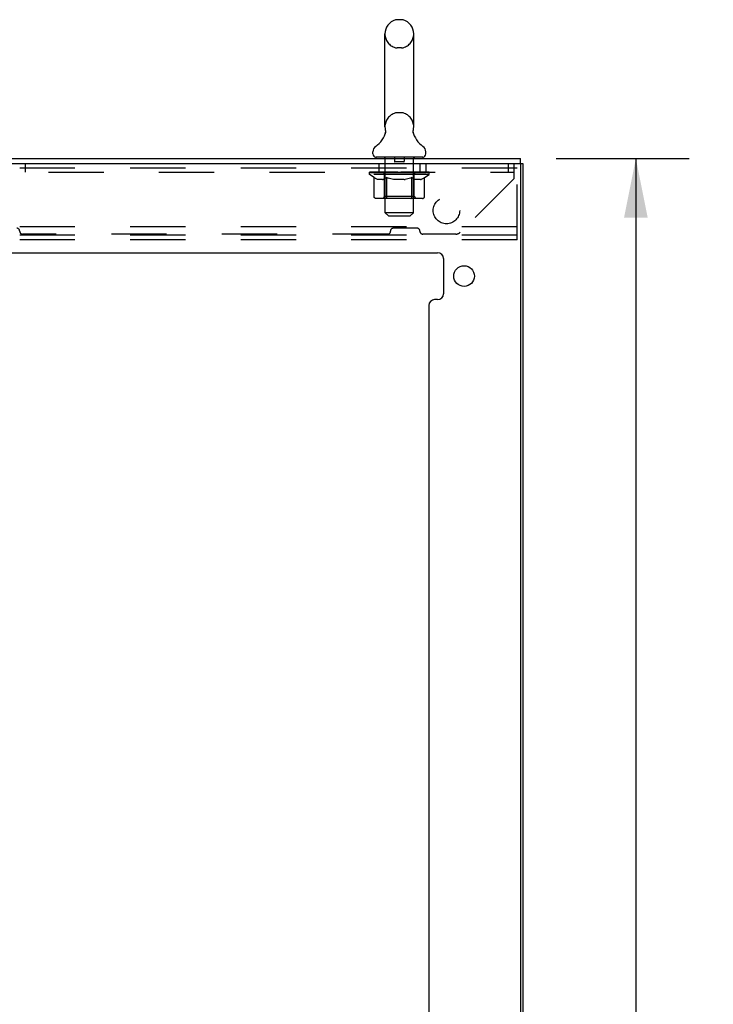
# Model space of a CAD drawing. Header units: inches. Extents: x 0 to 213, y 0 to 138.
# Tile 35 of 38: x 131 to 146, y 69 to 90. Entities that reach past the tile are written whole.
import ezdxf

# ---------------------------------------------------------------- set-up
doc = ezdxf.new("R2010")
doc.units = ezdxf.units.IN
doc.header["$LTSCALE"] = 11.736377
doc.header["$MEASUREMENT"] = 0
doc.linetypes.add('HIDDEN', pattern=[0.2, 0.1, -0.1])
doc.layers.get('0').update_dxf_attribs({"linetype": 'CONTINUOUS'})
doc.layers.add('DEFAULT_2', color=8, linetype='HIDDEN')
doc.layers.add('DIMENSIONS', color=7, linetype='CONTINUOUS')
doc.styles.get("Standard").update_dxf_attribs({"font": 'arial.ttf'})
doc.dimstyles.new('DIMSTYLE_1', dxfattribs={"dimtxt": 0.941421, "dimasz": 1.255227, "dimexe": 0.09, "dimexo": 0.07, "dimgap": 0.0375, "dimtad": 0, "dimtih": 1, "dimtoh": 1, "dimzin": 4, "dimdsep": 46, "dimtxsty": 'Standard', "dimblk": '_FILLED', "dimblk1": '_FILLED', "dimblk2": '_FILLED', "dimcen": 0.09, "dimazin": 1, "dimtfac": 1, "dimtdec": 3, "dimtofl": 0, "dimtmove": 0, "dimatfit": 3, "dimldrblk": '_FILLED', "dimfxl": 0, "dimtolj": 1, "dimtzin": 4, "dimarcsym": 0})

# ---------------------------------------------------------------- blocks, each defined once
blk = doc.blocks.new('_FILLED')
at = {"color": 0, "linetype": 'ByBlock'}
blk.add_solid([(0, 0), (-1, 0.2), (-1, -0.2)], dxfattribs=at)
blk = doc.blocks.new('*D16')
at = {"layer": 'DIMENSIONS', "color": 2, "linetype": 'Continuous'}
for p, q in [((142.29, 86.697), (145.111, 86.697)), ((143.982, 86.697), (143.982, 48.269)), ((143.982, 7.957), (143.982, 46.386)), ((142.29, 7.957), (145.111, 7.957))]:
    blk.add_line(p, q, dxfattribs=at)
at = {"layer": 'DIMENSIONS', "color": 2, "linetype": 'Continuous', "xscale": 1.2552274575, "yscale": 1.2552274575, "zscale": 1.2552274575}
for p, rotation in [((143.982, 86.697), 90), ((143.982, 7.957), 270)]:
    blk.add_blockref('_FILLED', p, dxfattribs=dict(at, rotation=rotation))
at = {"layer": 'DIMENSIONS', "color": 2, "linetype": 'Continuous', "insert": (143.982, 47.798), "char_height": 0.9414, "width": 3.28972, "attachment_point": 2, "line_spacing_factor": 0.9}
blk.add_mtext('78.74', dxfattribs=at)

msp = doc.modelspace()

# ---------------------------------------------------------------- linework, layer by layer
at = {"color": 7, "linetype": 'Continuous'}
for p, q in [((139.002, 89.643), (138.915, 89.643)), ((138.653, 87.368), (138.653, 89.343)), ((139.265, 87.368), (139.265, 89.343)), ((138.659, 87.225), (138.657, 87.22)), ((139.253, 87.279), (139.254, 87.284)), ((139.253, 87.274), (139.253, 87.279)), ((139.253, 87.269), (139.253, 87.274)), ((139.253, 87.264), (139.253, 87.269)), ((139.253, 87.259), (139.253, 87.264)), ((139.253, 87.254), (139.253, 87.259)), ((139.254, 87.249), (139.253, 87.254)), ((139.254, 87.284), (139.255, 87.289)), ((139.254, 87.244), (139.254, 87.249)), ((139.255, 87.239), (139.254, 87.244)), ((139.256, 87.235), (139.255, 87.239)), ((139.256, 87.294), (139.257, 87.298)), ((139.257, 87.231), (139.256, 87.235)), ((138.396, 86.796), (138.396, 86.836)), ((138.459, 86.727), (138.459, 86.697)), ((139.459, 86.727), (138.459, 86.727)), ((139.459, 86.727), (139.459, 86.697)), ((139.521, 86.796), (139.521, 86.836)), ((141.517, 86.593), (141.584, 86.593)), ((141.532, 86.593), (141.532, 86.697))]:
    msp.add_line(p, q, dxfattribs=at)
at = {"color": 3, "linetype": 'Continuous'}
for p, q in [((119.584, 86.593), (141.517, 86.593)), ((119.636, 86.697), (141.532, 86.697)), ((141.532, 86.578), (141.532, 8.076)), ((141.584, 86.593), (141.584, 8.061)), ((121.397, 84.697), (139.771, 84.697)), ((139.896, 84.572), (139.896, 83.826)), ((139.771, 83.701), (139.709, 83.701)), ((139.584, 83.576), (139.584, 60.245))]:
    msp.add_line(p, q, dxfattribs=at)
at = {"color": 7, "linetype": 'Continuous'}
for points in [[(138.661, 87.298), (138.662, 87.294), (138.663, 87.289), (138.663, 87.284), (138.664, 87.279), (138.664, 87.274), (138.665, 87.269), (138.665, 87.264), (138.664, 87.259), (138.664, 87.254), (138.664, 87.249), (138.663, 87.244), (138.662, 87.239), (138.661, 87.234), (138.66, 87.229), (138.659, 87.225)], [(139.255, 87.289), (139.256, 87.294), (139.257, 87.298)]]:
    msp.add_lwpolyline(points, dxfattribs=at)
at = {"color": 3, "linetype": 'Continuous'}
msp.add_circle((140.334, 84.201), 0.219, dxfattribs=at)
at = {"color": 7, "linetype": 'Continuous'}
for centre, radius, start, end in [((138.959, 89.343), 0.306, 105.6303, 180), ((138.915, 89.499), 0.144, 90, 105.6303), ((139.002, 89.499), 0.144, 74.3697, 90), ((138.959, 89.343), 0.306, 0, 74.3697), ((138.959, 87.368), 0.306, 180, 193.2053), ((138.959, 87.368), 0.306, 346.7947, 360), ((138.161, 87.384), 0.523, 304.6624, 347.2389), ((139.757, 87.384), 0.523, 192.7611, 235.3376), ((138.54, 86.836), 0.144, 124.6624, 180), ((139.377, 86.836), 0.144, 360, 55.3376), ((138.465, 86.796), 0.069, 180, 265), ((139.452, 86.796), 0.069, 275, 360)]:
    msp.add_arc(centre, radius, start, end, dxfattribs=at)
at = {"color": 3, "linetype": 'Continuous'}
for centre, radius, start, end in [((141.517, 86.578), 0.015, 0, 90), ((139.771, 84.572), 0.125, 0, 90), ((139.771, 83.826), 0.125, 270, 360), ((139.709, 83.576), 0.125, 90, 180)]:
    msp.add_arc(centre, radius, start, end, dxfattribs=at)
at = {"layer": 'DEFAULT_2', "color": 8, "linetype": 'HIDDEN'}
for p, q in [((139.002, 89.043), (138.915, 89.043)), ((139.002, 87.668), (138.915, 87.668)), ((138.646, 86.727), (138.646, 86.697)), ((139.271, 86.727), (139.271, 86.697)), ((131.021, 86.405), (131.021, 86.593)), ((138.521, 86.593), (138.521, 86.405)), ((138.659, 85.546), (138.659, 86.697)), ((138.854, 86.717), (138.854, 86.637)), ((139.054, 86.627), (138.864, 86.627)), ((139.064, 86.717), (139.064, 86.637)), ((139.259, 85.546), (139.259, 86.697)), ((139.396, 86.593), (139.396, 86.405)), ((139.521, 86.593), (139.521, 86.405)), ((141.271, 86.593), (141.271, 86.405)), ((141.396, 86.275), (141.396, 86.593)), ((141.459, 84.968), (141.459, 86.593)), ((119.771, 86.405), (141.396, 86.405)), ((141.459, 86.489), (122.459, 86.489)), ((138.325, 86.36), (138.325, 86.401)), ((138.325, 86.4), (138.632, 86.4)), ((139.592, 86.36), (138.325, 86.36)), ((138.422, 86.293), (138.325, 86.36)), ((138.327, 86.4), (138.327, 86.405)), ((138.447, 86.404), (138.327, 86.405)), ((138.335, 86.401), (138.335, 86.407)), ((138.344, 86.397), (138.344, 86.401)), ((138.344, 86.397), (139.574, 86.397)), ((138.353, 86.397), (138.353, 86.401)), ((138.354, 86.397), (138.354, 86.401)), ((138.364, 86.401), (138.364, 86.407)), ((138.38, 86.397), (138.38, 86.401)), ((138.382, 86.397), (138.382, 86.401)), ((138.41, 86.401), (138.41, 86.407)), ((138.425, 86.397), (138.425, 86.401)), ((138.427, 86.397), (138.427, 86.401)), ((138.447, 86.4), (138.447, 86.404)), ((138.474, 86.401), (138.474, 86.407)), ((138.475, 86.397), (138.475, 86.4)), ((138.476, 86.397), (138.476, 86.4)), ((138.479, 86.397), (138.479, 86.4)), ((138.486, 86.397), (138.486, 86.401)), ((138.486, 86.397), (138.486, 86.4)), ((138.489, 86.397), (138.489, 86.401)), ((138.493, 86.397), (138.493, 86.401)), ((138.497, 86.397), (138.497, 86.4)), ((138.511, 86.397), (138.511, 86.4)), ((138.529, 86.397), (138.529, 86.4)), ((138.53, 86.397), (138.53, 86.403)), ((138.55, 86.397), (138.55, 86.4)), ((138.55, 86.397), (138.55, 86.4)), ((138.552, 86.401), (138.552, 86.407)), ((138.561, 86.397), (138.561, 86.401)), ((138.565, 86.397), (138.565, 86.401)), ((138.575, 86.397), (138.575, 86.4)), ((138.586, 86.397), (138.586, 86.404)), ((138.602, 86.397), (138.602, 86.4)), ((138.605, 86.397), (138.605, 86.4)), ((138.632, 86.397), (138.632, 86.4)), ((138.699, 86.4), (138.637, 86.4)), ((138.642, 86.401), (138.642, 86.407)), ((138.646, 85.889), (138.646, 86.357)), ((138.649, 86.397), (138.649, 86.401)), ((138.654, 86.397), (138.654, 86.401)), ((138.66, 86.397), (138.66, 86.406)), ((138.664, 86.397), (138.664, 86.4)), ((138.675, 86.397), (138.675, 86.4)), ((138.699, 86.397), (138.699, 86.4)), ((138.774, 86.4), (138.715, 86.4)), ((138.735, 86.397), (138.735, 86.4)), ((138.742, 86.401), (138.742, 86.407)), ((138.746, 86.397), (138.746, 86.401)), ((138.748, 86.397), (138.748, 86.407)), ((138.751, 86.397), (138.751, 86.401)), ((138.758, 86.397), (138.758, 86.401)), ((138.774, 86.397), (138.774, 86.4)), ((138.854, 86.4), (138.8, 86.4)), ((138.813, 86.397), (138.813, 86.4)), ((138.844, 86.4), (138.959, 86.407)), ((138.849, 86.401), (138.849, 86.407)), ((138.849, 86.401), (138.849, 86.407)), ((138.849, 86.407), (138.849, 86.407)), ((138.849, 86.397), (138.849, 86.401)), ((138.853, 86.397), (138.853, 86.401)), ((138.854, 86.397), (138.854, 86.4)), ((138.855, 86.397), (138.855, 86.401)), ((138.938, 86.4), (138.89, 86.4)), ((138.895, 86.397), (138.895, 86.4)), ((138.938, 86.397), (138.938, 86.4)), ((138.956, 86.401), (138.956, 86.401)), ((138.956, 86.397), (138.956, 86.401)), ((138.956, 86.397), (138.956, 86.401)), ((138.959, 86.401), (138.959, 86.407)), ((138.959, 86.407), (139.073, 86.4)), ((138.961, 86.397), (138.961, 86.401)), ((138.961, 86.397), (138.961, 86.401)), ((138.961, 86.401), (138.961, 86.401)), ((138.98, 86.397), (138.98, 86.4)), ((138.98, 86.4), (139.028, 86.4)), ((139.022, 86.397), (139.022, 86.4)), ((139.063, 86.397), (139.063, 86.401)), ((139.063, 86.397), (139.063, 86.4)), ((139.063, 86.4), (139.118, 86.4)), ((139.064, 86.397), (139.064, 86.401)), ((139.068, 86.401), (139.068, 86.407)), ((139.068, 86.407), (139.069, 86.407)), ((139.068, 86.397), (139.068, 86.401)), ((139.069, 86.401), (139.069, 86.407)), ((139.105, 86.397), (139.105, 86.4)), ((139.144, 86.397), (139.144, 86.4)), ((139.144, 86.4), (139.203, 86.4)), ((139.159, 86.397), (139.159, 86.401)), ((139.167, 86.397), (139.167, 86.401)), ((139.169, 86.397), (139.169, 86.407)), ((139.172, 86.397), (139.172, 86.401)), ((139.175, 86.401), (139.175, 86.407)), ((139.183, 86.397), (139.183, 86.4)), ((139.219, 86.397), (139.219, 86.4)), ((139.219, 86.4), (139.281, 86.4)), ((139.243, 86.397), (139.243, 86.4)), ((139.254, 86.397), (139.254, 86.4)), ((139.258, 86.397), (139.258, 86.406)), ((139.264, 86.397), (139.264, 86.401)), ((139.269, 86.397), (139.269, 86.401)), ((139.271, 85.889), (139.271, 86.357)), ((139.275, 86.401), (139.275, 86.407)), ((139.286, 86.397), (139.286, 86.4)), ((139.286, 86.4), (139.487, 86.4)), ((139.313, 86.397), (139.313, 86.4)), ((139.316, 86.397), (139.316, 86.4)), ((139.331, 86.397), (139.331, 86.404)), ((139.343, 86.397), (139.343, 86.4)), ((139.352, 86.397), (139.352, 86.401)), ((139.356, 86.397), (139.356, 86.401)), ((139.366, 86.401), (139.366, 86.407)), ((139.367, 86.397), (139.367, 86.4)), ((139.367, 86.397), (139.367, 86.4)), ((139.388, 86.397), (139.388, 86.403)), ((139.388, 86.397), (139.388, 86.4)), ((139.406, 86.397), (139.406, 86.4)), ((139.42, 86.397), (139.42, 86.4)), ((139.425, 86.397), (139.425, 86.401)), ((139.428, 86.397), (139.428, 86.401)), ((139.432, 86.397), (139.432, 86.401)), ((139.432, 86.397), (139.432, 86.4)), ((139.439, 86.397), (139.439, 86.4)), ((139.442, 86.397), (139.442, 86.4)), ((139.442, 86.397), (139.442, 86.4)), ((139.444, 86.401), (139.444, 86.407)), ((139.49, 86.397), (139.49, 86.401)), ((139.493, 86.397), (139.493, 86.401)), ((139.493, 86.291), (139.592, 86.36)), ((139.507, 86.401), (139.507, 86.407)), ((139.536, 86.397), (139.536, 86.401)), ((139.538, 86.397), (139.538, 86.401)), ((139.554, 86.401), (139.554, 86.407)), ((139.564, 86.397), (139.564, 86.401)), ((139.565, 86.397), (139.565, 86.401)), ((139.574, 86.397), (139.574, 86.401)), ((139.582, 86.401), (139.582, 86.407)), ((139.592, 86.36), (139.592, 86.407)), ((138.422, 85.886), (138.422, 86.293)), ((138.422, 86.293), (138.437, 86.283)), ((138.452, 86.274), (138.437, 86.283)), ((138.467, 86.266), (138.452, 86.274)), ((138.481, 86.259), (138.466, 86.266)), ((138.495, 86.253), (138.481, 86.259)), ((138.509, 86.249), (138.495, 86.254)), ((138.603, 86.249), (138.509, 86.249)), ((138.603, 86.249), (138.618, 86.253)), ((138.632, 86.259), (138.617, 86.253)), ((138.646, 86.266), (138.632, 86.259)), ((138.661, 86.274), (138.646, 86.266)), ((138.675, 86.282), (138.66, 86.273)), ((138.69, 86.292), (138.675, 86.282)), ((138.69, 85.886), (138.69, 86.292)), ((138.69, 86.292), (138.719, 86.282)), ((138.748, 86.274), (138.719, 86.282)), ((138.776, 86.266), (138.747, 86.274)), ((138.804, 86.259), (138.776, 86.266)), ((138.832, 86.254), (138.804, 86.259)), ((138.86, 86.249), (138.832, 86.254)), ((139.058, 86.249), (138.86, 86.249)), ((139.058, 86.249), (139.085, 86.254)), ((139.113, 86.259), (139.085, 86.253)), ((139.141, 86.266), (139.112, 86.259)), ((139.168, 86.273), (139.14, 86.266)), ((139.197, 86.282), (139.168, 86.273)), ((139.225, 86.291), (139.196, 86.282)), ((139.225, 85.886), (139.225, 86.291)), ((139.225, 86.291), (139.239, 86.282)), ((139.253, 86.273), (139.239, 86.282)), ((139.267, 86.266), (139.253, 86.273)), ((139.28, 86.259), (139.267, 86.266)), ((139.294, 86.254), (139.28, 86.259)), ((139.307, 86.249), (139.294, 86.254)), ((139.411, 86.249), (139.307, 86.249)), ((139.411, 86.249), (139.425, 86.254)), ((139.438, 86.259), (139.424, 86.254)), ((139.451, 86.266), (139.438, 86.259)), ((139.465, 86.273), (139.451, 86.266)), ((139.479, 86.282), (139.465, 86.273)), ((139.493, 86.291), (139.479, 86.282)), ((139.493, 85.886), (139.493, 86.291)), ((141.396, 86.275), (140.251, 85.13)), ((138.646, 85.889), (138.606, 85.849)), ((139.271, 85.889), (138.646, 85.889)), ((139.271, 85.889), (139.311, 85.849)), ((139.45, 85.849), (138.465, 85.849)), ((139.204, 85.849), (139.206, 85.849)), ((139.211, 85.851), (139.214, 85.853)), ((139.214, 85.853), (139.216, 85.856)), ((138.728, 85.477), (138.659, 85.546)), ((139.259, 85.546), (138.659, 85.546)), ((138.728, 85.477), (139.19, 85.477)), ((139.19, 85.477), (139.259, 85.546)), ((141.459, 85.249), (122.459, 85.249)), ((141.459, 85.072), (122.459, 85.072)), ((130.896, 85.151), (130.896, 85.158)), ((138.712, 85.092), (130.955, 85.092)), ((138.771, 85.151), (138.771, 85.158)), ((139.337, 85.217), (138.83, 85.217)), ((139.396, 85.151), (139.396, 85.158)), ((140.159, 85.092), (139.455, 85.092)), ((141.459, 84.968), (122.459, 84.968))]:
    msp.add_line(p, q, dxfattribs=at)
for points in [[(138.465, 85.849), (138.46, 85.849), (138.455, 85.85), (138.45, 85.851), (138.445, 85.853), (138.44, 85.856), (138.436, 85.859), (138.432, 85.862), (138.429, 85.866), (138.426, 85.871), (138.424, 85.876), (138.423, 85.881), (138.422, 85.886)], [(138.711, 85.849), (138.709, 85.849), (138.706, 85.85), (138.704, 85.851), (138.701, 85.853), (138.699, 85.856), (138.697, 85.859), (138.695, 85.862), (138.693, 85.866), (138.692, 85.871), (138.691, 85.876), (138.69, 85.881), (138.69, 85.886)], [(139.206, 85.849), (139.209, 85.85), (139.211, 85.851)], [(139.216, 85.856), (139.218, 85.859), (139.22, 85.862), (139.222, 85.866), (139.223, 85.871)], [(139.218, 85.859), (139.22, 85.862), (139.222, 85.866)], [(139.223, 85.871), (139.224, 85.876), (139.225, 85.881), (139.225, 85.886)], [(139.224, 85.876), (139.225, 85.881), (139.225, 85.886)], [(139.45, 85.849), (139.455, 85.849), (139.46, 85.85), (139.465, 85.851), (139.47, 85.853), (139.475, 85.856), (139.479, 85.859), (139.483, 85.862), (139.486, 85.866), (139.489, 85.871), (139.491, 85.876), (139.492, 85.881), (139.493, 85.886)]]:
    msp.add_lwpolyline(points, dxfattribs=at)
msp.add_circle((139.959, 85.593), 0.281, dxfattribs=at)
for centre, radius, start, end in [((138.959, 89.343), 0.306, 180, 254.3697), ((138.959, 89.343), 0.306, 285.6303, 360), ((138.915, 89.186), 0.144, 254.3697, 270), ((139.002, 89.186), 0.144, 270, 285.6303), ((138.959, 87.368), 0.306, 105.6303, 180), ((138.915, 87.524), 0.144, 90, 105.6303), ((139.002, 87.524), 0.144, 74.3697, 90), ((138.959, 87.368), 0.306, 0, 74.3697), ((138.465, 86.796), 0.069, 265, 270), ((138.629, 86.697), 0.03, 0, 90), ((138.844, 86.717), 0.01, 0, 90), ((139.074, 86.717), 0.01, 90, 180), ((139.289, 86.697), 0.03, 90, 180), ((139.452, 86.796), 0.069, 270, 275), ((138.864, 86.637), 0.01, 180, 270), ((139.054, 86.637), 0.01, 270, 360), ((138.606, 86.357), 0.0398, 0, 90), ((139.311, 86.357), 0.0398, 90, 180), ((130.837, 85.158), 0.0591, 0, 90), ((130.955, 85.151), 0.0591, 180, 270), ((138.712, 85.151), 0.0591, 270, 360), ((138.83, 85.158), 0.0591, 90, 180), ((139.337, 85.158), 0.0591, 0, 90), ((139.455, 85.151), 0.0591, 180, 270), ((140.159, 85.222), 0.13, 270, 315)]:
    msp.add_arc(centre, radius, start, end, dxfattribs=at)
for centre, major_axis, ratio, start_param, end_param in [((138.959, 86.407), (0.633, 0.007), 0.05963, 9.249616, 9.431313), ((138.959, 86.407), (0.633, 0), 0.060556, -3.083241, -2.96706), ((138.281, 86.395), (0.198, 0.002), 0.05963, 0.25549, 1.295341), ((138.959, 86.407), (0.633, 0.013), 0.05688, 2.791345, 2.965878), ((138.35, 86.395), (0.198, -0.002), 0.05963, 0.605815, 1.645666), ((138.959, 86.407), (0.633, -0.007), 0.05963, -2.96643, -2.791898), ((138.281, 86.389), (0.198, 0.004), 0.05688, 1.20151, 1.294789), ((138.35, 86.389), (0.198, 0), 0.060556, 1.551758, 1.645036), ((138.306, 86.389), (0.198, 0.002), 0.05963, 1.170259, 1.376596), ((138.351, 86.391), (0.164, 0.002), 0.05963, 1.065228, 1.614276), ((138.331, 86.391), (0.164, 0.003), 0.05688, 0.890143, 1.43919), ((138.389, 86.391), (0.164, 0), 0.060556, 1.240391, 1.789438), ((138.278, 86.395), (0.198, 0.004), 0.05688, 0.080405, 1.120256), ((138.959, 86.407), (0.633, 0.019), 0.052395, 2.616403, 2.790936), ((138.412, 86.395), (0.198, -0.004), 0.05688, 0.7809, 1.820751), ((138.959, 86.407), (0.633, -0.013), 0.05688, -2.791345, -2.616812), ((138.278, 86.389), (0.198, 0.006), 0.052395, 1.026568, 1.119847), ((138.412, 86.389), (0.198, -0.002), 0.05963, 1.72692, 1.820198), ((138.331, 86.391), (0.164, 0.005), 0.052395, 0.715201, 1.264248), ((138.445, 86.391), (0.164, -0.002), 0.05963, 1.415553, 1.9646), ((138.959, 86.407), (0.633, 0.025), 0.046319, 2.441654, 2.616187), ((138.492, 86.395), (0.198, -0.006), 0.052395, 0.955842, 1.995693), ((138.959, 86.407), (0.633, -0.019), 0.052395, -2.616403, -2.44187), ((138.295, 86.395), (0.198, 0.006), 0.052395, -0.094537, 0.945314), ((138.295, 86.389), (0.198, 0.008), 0.046319, 0.851819, 0.945098), ((138.492, 86.389), (0.198, -0.004), 0.05688, 1.902006, 1.995284), ((138.349, 86.391), (0.164, 0.006), 0.046319, 0.540452, 1.089499), ((138.516, 86.391), (0.164, -0.003), 0.05688, 1.590638, 2.139686), ((138.306, 86.395), (0.198, 0), 0.060556, 0.430652, 0.777569), ((138.959, 86.407), (0.633, 0.029), 0.038841, 2.267123, 2.441656), ((138.585, 86.395), (0.198, -0.008), 0.046319, 1.130591, 2.170442), ((138.959, 86.407), (0.633, -0.025), 0.046319, -2.441654, -2.267121), ((138.332, 86.395), (0.198, 0.008), 0.046319, -0.269286, 0.770565), ((138.332, 86.389), (0.198, 0.009), 0.038841, 0.677289, 0.770567), ((138.585, 86.389), (0.198, -0.006), 0.052395, 2.076947, 2.170226), ((138.386, 86.391), (0.164, 0.008), 0.038841, 0.365921, 0.914969), ((138.6, 86.391), (0.164, -0.005), 0.052395, 1.76558, 2.314627), ((138.959, 86.407), (0.633, 0.033), 0.030195, 2.09281, 2.267343), ((138.69, 86.395), (0.198, -0.009), 0.038841, 1.305122, 2.344973), ((138.959, 86.407), (0.633, -0.029), 0.038841, -2.267123, -2.092591), ((138.388, 86.395), (0.198, 0.009), 0.038841, -0.443817, 0.596034), ((138.388, 86.389), (0.198, 0.01), 0.030195, 0.502975, 0.596254), ((138.69, 86.389), (0.198, -0.008), 0.046319, 2.251696, 2.344975), ((138.44, 86.391), (0.164, 0.009), 0.030195, 0.191608, 0.740655), ((138.696, 86.391), (0.164, -0.006), 0.046319, 1.940329, 2.489376), ((138.461, 86.395), (0.198, 0.01), 0.030195, -0.61813, 0.421721), ((138.959, 86.407), (0.633, 0.036), 0.020645, 1.918687, 2.09322), ((138.803, 86.395), (0.198, -0.01), 0.030195, 1.479435, 2.519286), ((138.959, 86.407), (0.633, -0.033), 0.030195, -2.09281, -1.918277), ((138.461, 86.389), (0.198, 0.011), 0.020645, 0.328852, 0.422131), ((138.803, 86.389), (0.198, -0.009), 0.038841, 2.426227, 2.519505), ((138.51, 86.391), (0.164, 0.009), 0.020645, 0.017485, 0.566532), ((138.799, 86.391), (0.164, -0.008), 0.038841, 2.11486, 2.663907), ((138.55, 86.395), (0.198, 0.011), 0.020645, -0.792253, 0.247598), ((138.959, 86.407), (0.633, 0.038), 0.010478, 1.744704, 1.919237), ((138.921, 86.395), (0.198, -0.011), 0.020645, 1.653558, 2.693409), ((138.959, 86.407), (0.633, -0.036), 0.020645, -1.918687, -1.744154), ((138.55, 86.389), (0.198, 0.012), 0.010478, 0.154869, 0.248148), ((138.921, 86.389), (0.198, -0.01), 0.030195, 2.60054, 2.693819), ((138.594, 86.391), (0.164, 0.01), 0.010478, 6.126688, 6.675735), ((138.908, 86.391), (0.164, -0.009), 0.030195, 2.289173, 2.83822), ((138.651, 86.395), (0.198, 0.012), 0.010478, -0.966236, -0.000846), ((139.039, 86.395), (0.198, -0.012), 0.010478, 1.827541, 2.867392), ((138.959, 86.407), (0.633, -0.038), 0.010478, -1.744704, -1.570171), ((139.039, 86.389), (0.198, -0.011), 0.020645, 2.774664, 2.867942), ((139.017, 86.391), (0.164, -0.009), 0.020645, 2.463296, 3.012344), ((138.878, 86.395), (0.198, 0.012), 0.010478, 0.274201, 1.314052), ((138.792, 86.391), (0.164, 0.01), 0.010478, -0.000483, 0.504314), ((138.762, 86.389), (0.198, 0.012), 0.010478, 0.099668, 0.192946), ((138.959, 86.407), (0.633, 0.038), 0.010478, -1.571421, -1.396888), ((139.156, 86.389), (0.198, -0.012), 0.010478, 2.948646, 3.041925), ((139.126, 86.391), (0.164, -0.01), 0.010478, 2.637279, 3.142076), ((138.997, 86.395), (0.198, 0.011), 0.020645, 0.448184, 1.488034), ((138.9, 86.391), (0.164, 0.009), 0.020645, 0.129249, 0.678296), ((138.878, 86.389), (0.198, 0.011), 0.020645, 0.273651, 0.366929), ((139.266, 86.395), (0.198, -0.012), 0.010478, -3.140747, -2.175357), ((138.959, 86.407), (0.633, 0.036), 0.020645, -1.397439, -1.222906), ((138.959, 86.407), (0.633, -0.038), 0.010478, 1.222355, 1.396888), ((139.115, 86.395), (0.198, 0.01), 0.030195, 0.622307, 1.662158), ((139.01, 86.391), (0.164, 0.009), 0.030195, 0.303372, 0.852419), ((139.323, 86.391), (0.164, -0.01), 0.010478, 2.749043, 3.29809), ((139.367, 86.395), (0.198, -0.011), 0.020645, 2.893995, 3.933846), ((138.997, 86.389), (0.198, 0.01), 0.030195, 0.447774, 0.541052), ((139.367, 86.389), (0.198, -0.012), 0.010478, 2.893445, 2.986723), ((138.959, 86.407), (0.633, 0.033), 0.030195, -1.223315, -1.048783), ((139.227, 86.395), (0.198, 0.009), 0.038841, 0.79662, 1.836471), ((138.959, 86.407), (0.633, -0.036), 0.020645, 1.048373, 1.222906), ((139.118, 86.391), (0.164, 0.008), 0.038841, 0.477686, 1.026733), ((139.407, 86.391), (0.164, -0.009), 0.020645, 2.57506, 3.124108), ((139.456, 86.395), (0.198, -0.01), 0.030195, 2.719872, 3.759723), ((139.332, 86.395), (0.198, 0.008), 0.046319, 0.971151, 2.011002), ((139.115, 86.389), (0.198, 0.009), 0.038841, 0.622087, 0.715366), ((139.456, 86.389), (0.198, -0.011), 0.020645, 2.719462, 2.812741), ((138.959, 86.407), (0.633, 0.029), 0.038841, -1.049002, -0.874469), ((138.959, 86.407), (0.633, -0.033), 0.030195, 0.87425, 1.048783), ((139.222, 86.391), (0.164, 0.006), 0.046319, 0.652216, 1.201263), ((139.426, 86.395), (0.198, 0.006), 0.052395, 1.1459, 2.185751), ((139.477, 86.391), (0.164, -0.009), 0.030195, 2.400937, 2.949985), ((139.53, 86.395), (0.198, -0.009), 0.038841, 2.545558, 3.585409), ((139.317, 86.391), (0.164, 0.005), 0.052395, 0.826965, 1.376012), ((139.227, 86.389), (0.198, 0.008), 0.046319, 0.796618, 0.889896), ((139.53, 86.389), (0.198, -0.01), 0.030195, 2.545339, 2.638617), ((139.505, 86.395), (0.198, 0.004), 0.05688, 1.320842, 2.360692), ((138.959, 86.407), (0.633, 0.025), 0.046319, -0.874471, -0.699939), ((138.959, 86.407), (0.633, -0.029), 0.038841, 0.699936, 0.874469), ((139.586, 86.395), (0.198, -0.008), 0.046319, 2.371028, 3.410879), ((139.532, 86.391), (0.164, -0.008), 0.038841, 2.226624, 2.775671), ((139.568, 86.395), (0.198, 0.002), 0.05963, 1.495927, 2.535778), ((139.402, 86.391), (0.164, 0.003), 0.05688, 1.001907, 1.550954), ((139.623, 86.395), (0.198, -0.006), 0.052395, 2.196279, 3.23613), ((139.332, 86.389), (0.198, 0.006), 0.052395, 0.971367, 1.064645), ((139.568, 86.391), (0.164, -0.006), 0.046319, 2.052093, 2.601141), ((139.612, 86.395), (0.198, 0), 0.060556, 1.671089, 2.71094), ((139.586, 86.389), (0.198, -0.009), 0.038841, 2.371026, 2.464304), ((139.64, 86.395), (0.198, -0.004), 0.05688, 2.021337, 3.061188), ((138.959, 86.407), (0.633, 0.019), 0.052395, -0.699723, -0.52519), ((139.636, 86.395), (0.198, -0.002), 0.05963, 1.846251, 2.886102), ((138.959, 86.407), (0.633, -0.025), 0.046319, 0.525406, 0.699939), ((139.473, 86.391), (0.164, 0.002), 0.05963, 1.176993, 1.72604), ((139.587, 86.391), (0.164, -0.005), 0.052395, 1.877344, 2.426392), ((139.528, 86.391), (0.164, 0), 0.060556, 1.352155, 1.901202), ((139.586, 86.391), (0.164, -0.003), 0.05688, 1.702402, 2.25145), ((139.566, 86.391), (0.164, -0.002), 0.05963, 1.527317, 2.076364), ((139.426, 86.389), (0.198, 0.004), 0.05688, 1.146309, 1.239587), ((139.623, 86.389), (0.198, -0.008), 0.046319, 2.196495, 2.289773), ((138.959, 86.407), (0.633, 0.013), 0.05688, -0.524781, -0.350248), ((138.959, 86.407), (0.633, -0.019), 0.052395, 0.350657, 0.52519), ((139.505, 86.389), (0.198, 0.002), 0.05963, 1.321394, 1.414673), ((139.64, 86.389), (0.198, -0.006), 0.052395, 2.021746, 2.115024), ((138.959, 86.407), (0.633, 0.007), 0.05963, -0.349695, -0.175162), ((138.959, 86.407), (0.633, -0.013), 0.05688, 0.175715, 0.350248), ((139.568, 86.389), (0.198, 0), 0.060556, 1.496556, 1.589835), ((139.636, 86.389), (0.198, -0.004), 0.05688, 1.846804, 1.940083), ((139.612, 86.389), (0.198, -0.002), 0.05963, 1.671719, 1.764997), ((138.959, 86.407), (0.633, 0), 0.060556, -0.174533, 0), ((138.959, 86.407), (0.633, -0.007), 0.05963, 0.000629, 0.175162)]:
    msp.add_ellipse(centre, major_axis=major_axis, ratio=ratio, start_param=start_param, end_param=end_param, dxfattribs=at)

# ---------------------------------------------------------------- dimensions: what is measured, and where the dimension line sits
at = {"layer": 'DIMENSIONS', "color": 2, "linetype": 'Continuous'}
dim = msp.add_linear_dim(base=(143.982, 7.957), p1=(142.22, 86.697), p2=(142.22, 7.957), angle=270, text='<>\\P[]', dimstyle='DIMSTYLE_1', dxfattribs=at)
dim.commit()
dim.dimension.update_dxf_attribs({"geometry": '*D16', "text_midpoint": (143.982, 47.322), "dimtype": 160})

doc.saveas('drawing.dxf')
